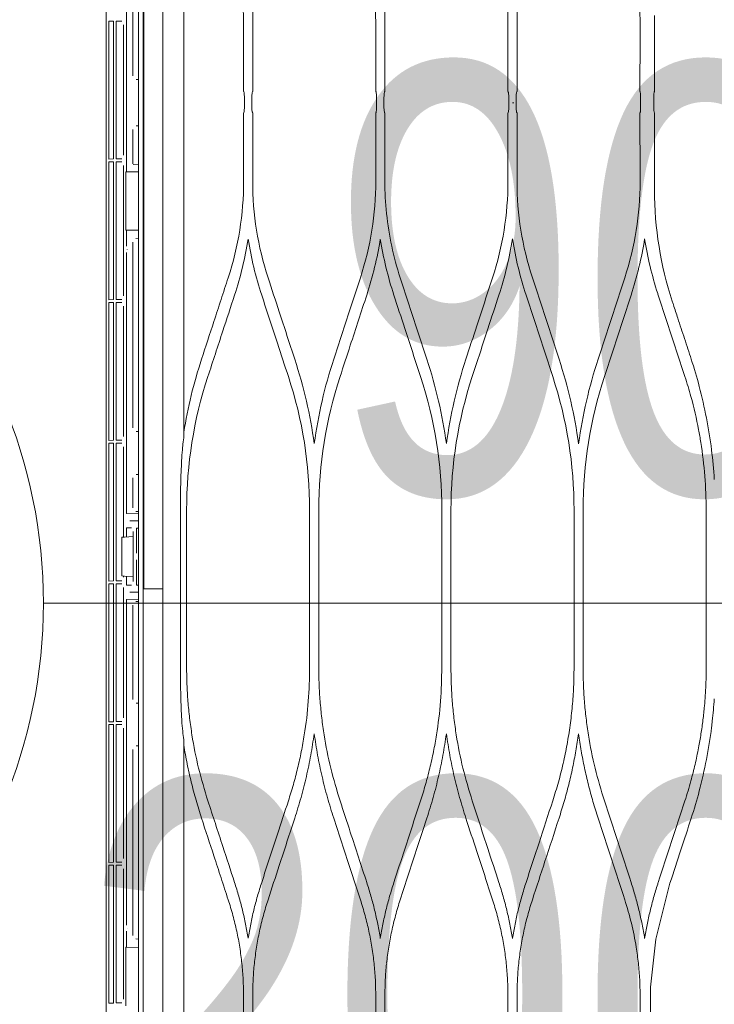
# Model space of a CAD drawing. Header units: inches. Extents: x 67014 to 70164, y -40762 to -35657.
# Tile 29 of 55: x 68696 to 68717, y -39890 to -39861. Entities that reach past the tile are written whole.
import ezdxf

# ---------------------------------------------------------------- set-up
doc = ezdxf.new("R2010")
doc.units = ezdxf.units.IN
doc.header["$MEASUREMENT"] = 0
for name, color, linetype, lineweight in [('p--drzwi', 251, 'Continuous', 0), ('p--klimatyzator', 30, 'Continuous', 15), ('p--opis drzwi', 252, 'Continuous', 0)]:
    doc.layers.add(name, color=color, linetype=linetype, lineweight=lineweight)
doc.styles.add('STYL-1', font='arial.ttf', dxfattribs={"width": 0.75})

# ---------------------------------------------------------------- blocks, each defined once
blk = doc.blocks.new('drzwi-90-100')
blk.add_arc((10.8, 3.225), 84.153, 359.52334, 90.47666)
blk = doc.blocks.new('A$C66B7A3C4')
at = {"layer": 'p--klimatyzator', "lineweight": 15}
for p, q in [((18.818, 84.4), (18.818, 43.5)), ((18.114, 82.346), (18.114, 43.5)), ((18.662, 43.5), (18.662, 82.346)), ((18.684, 82.346), (18.684, 4.654)), ((19.758, 81.016), (19.758, 47.653)), ((17.501, 57.787), (17.501, 67.396)), ((18.987, 62.26), (18.987, 58.425)), ((19.167, 55.637), (19.167, 62.427)), ((3.796, 60.187), (3.796, 57.973)), ((7.799, 59.933), (7.799, 57.973)), ((8.064, 57.973), (8.064, 59.933)), ((11.647, 59.933), (11.647, 57.973)), ((11.912, 57.973), (11.912, 59.933)), ((15.495, 59.933), (15.495, 57.973)), ((15.76, 57.973), (15.76, 59.933)), ((19.255, 56.118), (19.255, 59.912)), ((19.304, 60.017), (19.472, 60.02)), ((19.472, 60.02), (19.472, 56.01)), ((19.544, 60.021), (19.681, 60.023)), ((19.544, 56.009), (19.544, 60.021)), ((19.681, 59.919), (19.681, 60.023)), ((19.681, 59.919), (19.681, 56.111)), ((18.883, 58.321), (18.818, 58.321)), ((3.819, 57.765), (3.819, 57.557)), ((7.827, 57.557), (7.827, 57.765)), ((8.038, 57.765), (8.038, 57.557)), ((11.673, 57.557), (11.673, 57.765)), ((11.887, 57.765), (11.887, 57.557)), ((15.52, 57.557), (15.52, 57.765)), ((15.735, 57.765), (15.735, 57.557)), ((17.503, 57.557), (17.503, 57.765)), ((3.796, 57.35), (3.796, 55.102)), ((7.799, 57.349), (7.799, 55.357)), ((8.064, 55.357), (8.064, 57.349)), ((11.647, 57.349), (11.647, 55.357)), ((11.912, 55.357), (11.912, 57.349)), ((15.495, 57.349), (15.495, 55.357)), ((15.76, 55.357), (15.76, 57.349)), ((17.501, 47.894), (17.501, 57.536)), ((18.818, 56.969), (18.883, 56.969)), ((18.987, 56.865), (18.987, 55.867)), ((19.472, 56.01), (19.304, 56.013)), ((19.304, 55.922), (19.472, 55.925)), ((19.472, 55.925), (19.472, 51.915)), ((19.681, 56.007), (19.544, 56.009)), ((19.544, 55.926), (19.681, 55.929)), ((19.544, 51.914), (19.544, 55.926)), ((19.681, 56.007), (19.681, 56.111)), ((19.681, 55.825), (19.681, 55.929)), ((18.818, 55.838), (18.972, 55.852)), ((18.818, 55.631), (19.167, 55.637)), ((19.167, 55.637), (19.188, 55.638)), ((19.188, 55.638), (19.188, 53.933)), ((19.255, 52.023), (19.255, 55.817)), ((19.681, 55.825), (19.681, 52.016)), ((19.167, 53.934), (18.818, 53.94)), ((19.188, 53.933), (19.167, 53.934)), ((19.167, 53.471), (19.167, 53.934)), ((18.892, 53.695), (18.818, 53.701)), ((18.987, 53.591), (18.987, 48.18)), ((19.145, 53.377), (19.145, 53.384)), ((19.167, 45.686), (19.167, 53.29)), ((19.472, 51.915), (19.304, 51.918)), ((19.681, 51.912), (19.544, 51.914)), ((19.681, 51.912), (19.681, 52.016)), ((19.255, 47.929), (19.255, 51.723)), ((19.304, 51.827), (19.472, 51.83)), ((19.472, 51.83), (19.472, 47.821)), ((19.544, 51.832), (19.681, 51.834)), ((19.544, 47.82), (19.544, 51.832)), ((19.681, 51.73), (19.681, 51.834)), ((19.681, 51.73), (19.681, 47.921)), ((2.728, 50.18), (2.727, 50.181)), ((18.883, 48.076), (18.818, 48.076)), ((19.681, 47.817), (19.681, 47.921)), ((19.255, 45.003), (19.255, 47.628)), ((19.472, 47.821), (19.304, 47.824)), ((19.304, 47.733), (19.472, 47.736)), ((19.472, 47.736), (19.472, 43.726)), ((19.681, 47.817), (19.544, 47.82)), ((19.544, 47.737), (19.681, 47.739)), ((19.544, 43.725), (19.544, 47.737)), ((19.681, 47.635), (19.681, 47.739)), ((19.681, 47.635), (19.681, 43.827)), ((19.758, 39.351), (19.758, 47.653)), ((18.818, 46.828), (18.883, 46.828)), ((18.987, 46.724), (18.987, 45.853)), ((2.292, 41.316), (2.292, 45.684)), ((5.876, 45.788), (5.876, 41.212)), ((6.139, 41.212), (6.139, 45.788)), ((9.723, 45.788), (9.723, 41.212)), ((9.988, 41.212), (9.988, 45.788)), ((13.571, 45.788), (13.571, 41.212)), ((13.836, 41.212), (13.836, 45.788)), ((17.419, 45.788), (17.419, 41.212)), ((17.599, 45.788), (17.599, 41.212)), ((18.818, 45.743), (18.892, 45.749)), ((18.818, 45.68), (19.167, 45.686)), ((18.818, 45.473), (18.974, 45.476)), ((18.974, 45.476), (19.07, 45.476)), ((18.877, 45.266), (18.818, 45.265)), ((18.877, 44.535), (18.877, 45.266)), ((18.974, 43.707), (18.974, 45.165)), ((18.974, 45.018), (19.228, 45.005)), ((19.022, 45.268), (19.167, 45.268)), ((19.167, 45.008), (19.167, 45.268)), ((19.228, 45.005), (19.302, 45.001)), ((19.302, 45.001), (19.302, 43.871)), ((18.877, 43.606), (18.877, 44.337)), ((19.228, 43.867), (18.974, 43.854)), ((19.167, 43.604), (19.167, 43.864)), ((19.302, 43.871), (19.228, 43.867)), ((19.255, 43.834), (19.255, 43.869)), ((18.818, 43.607), (18.877, 43.606)), ((19.167, 43.604), (19.022, 43.604)), ((19.472, 43.726), (19.304, 43.729)), ((19.304, 43.638), (19.472, 43.641)), ((19.472, 43.641), (19.472, 39.631)), ((19.681, 43.723), (19.544, 43.725)), ((19.544, 43.642), (19.681, 43.645)), ((19.544, 39.63), (19.544, 43.642)), ((19.681, 43.723), (19.681, 43.827)), ((19.681, 43.541), (19.681, 43.645)), ((18.114, 43.5), (18.114, 4.654)), ((18.818, 43.5), (18.818, 2.6)), ((18.974, 43.396), (18.818, 43.399)), ((19.07, 43.396), (18.974, 43.396)), ((19.255, 39.739), (19.255, 43.533)), ((19.681, 43.541), (19.681, 39.732)), ((19.167, 43.186), (18.818, 43.192)), ((18.818, 43.13), (18.892, 43.123)), ((18.987, 43.019), (18.987, 40.276)), ((19.167, 33.71), (19.167, 43.186)), ((18.883, 40.172), (18.818, 40.172)), ((19.472, 39.631), (19.304, 39.634)), ((19.681, 39.628), (19.544, 39.63)), ((19.544, 39.548), (19.681, 39.55)), ((19.681, 39.628), (19.681, 39.732)), ((19.681, 39.446), (19.681, 39.55)), ((19.255, 35.645), (19.255, 39.439)), ((19.304, 39.543), (19.472, 39.546)), ((19.472, 39.546), (19.472, 35.537)), ((19.544, 35.536), (19.544, 39.548)), ((19.681, 39.446), (19.681, 35.637)), ((19.758, 18.191), (19.758, 39.351)), ((17.501, 29.464), (17.501, 39.106)), ((18.818, 38.924), (18.883, 38.924)), ((18.987, 38.82), (18.987, 33.409)), ((2.728, 36.82), (2.727, 36.819)), ((19.472, 35.537), (19.304, 35.54)), ((19.681, 35.533), (19.681, 35.637)), ((19.255, 31.55), (19.255, 35.344)), ((19.304, 35.449), (19.472, 35.452)), ((19.472, 35.452), (19.472, 31.442)), ((19.681, 35.533), (19.544, 35.536)), ((19.544, 35.453), (19.681, 35.455)), ((19.544, 31.441), (19.544, 35.453)), ((19.681, 35.351), (19.681, 35.455)), ((19.681, 35.351), (19.681, 31.543)), ((3.346, 34.932), (3.756, 33.301)), ((19.145, 33.616), (19.145, 33.623)), ((3.756, 33.301), (3.915, 31.898)), ((18.818, 33.298), (18.892, 33.305)), ((19.167, 33.066), (19.167, 33.529)), ((18.818, 33.06), (19.167, 33.066)), ((19.167, 33.066), (19.188, 33.067)), ((19.188, 33.067), (19.188, 31.362)), ((4.215, 31.65), (4.215, 31.644)), ((7.799, 29.651), (7.799, 31.643)), ((8.064, 31.643), (8.064, 29.651)), ((11.647, 29.651), (11.647, 31.643)), ((11.912, 31.643), (11.912, 29.651)), ((15.495, 29.651), (15.495, 31.643)), ((15.76, 31.643), (15.76, 29.651)), ((19.681, 31.439), (19.681, 31.543)), ((19.472, 31.442), (19.304, 31.445)), ((19.681, 31.438), (19.544, 31.441))]:
    blk.add_line(p, q, dxfattribs=at)
for points, knots in [([(4.662, 62.737), (4.594, 62.511), (4.526, 62.285), (4.469, 62.056), (4.412, 61.826), (4.366, 61.593), (4.329, 61.358), (4.304, 61.202), (4.283, 61.045), (4.266, 60.887), (4.249, 60.73), (4.236, 60.572), (4.228, 60.414), (4.22, 60.256), (4.218, 60.098), (4.215, 59.94)], [0, 0, 0, 0, 1, 1, 1, 2, 2, 2, 3, 3, 3, 4, 4, 4, 5, 5, 5, 5]), ([(7.799, 59.933), (7.797, 60.092), (7.794, 60.252), (7.787, 60.411), (7.779, 60.569), (7.766, 60.727), (7.749, 60.885), (7.733, 61.042), (7.712, 61.199), (7.687, 61.355), (7.662, 61.51), (7.633, 61.665), (7.6, 61.82), (7.567, 61.974), (7.53, 62.128), (7.489, 62.28), (7.446, 62.433), (7.399, 62.585), (7.352, 62.736)], [0, 0, 0, 0, 1, 1, 1, 2, 2, 2, 3, 3, 3, 4, 4, 4, 5, 5, 5, 6, 6, 6, 6]), ([(8.511, 62.736), (8.463, 62.584), (8.416, 62.432), (8.374, 62.278), (8.332, 62.125), (8.295, 61.971), (8.262, 61.816), (8.229, 61.661), (8.2, 61.506), (8.175, 61.35), (8.15, 61.195), (8.13, 61.038), (8.113, 60.881), (8.097, 60.724), (8.084, 60.567), (8.076, 60.409), (8.068, 60.25), (8.066, 60.091), (8.064, 59.933)], [0, 0, 0, 0, 1, 1, 1, 2, 2, 2, 3, 3, 3, 4, 4, 4, 5, 5, 5, 6, 6, 6, 6]), ([(12.359, 62.736), (12.312, 62.584), (12.265, 62.432), (12.222, 62.279), (12.181, 62.126), (12.144, 61.972), (12.111, 61.817), (12.078, 61.663), (12.049, 61.508), (12.024, 61.352), (11.999, 61.196), (11.978, 61.04), (11.962, 60.883), (11.945, 60.725), (11.932, 60.568), (11.924, 60.41), (11.917, 60.251), (11.914, 60.092), (11.912, 59.933)], [0, 0, 0, 0, 1, 1, 1, 2, 2, 2, 3, 3, 3, 4, 4, 4, 5, 5, 5, 6, 6, 6, 6]), ([(15.495, 59.933), (15.492, 60.092), (15.49, 60.251), (15.482, 60.41), (15.474, 60.568), (15.462, 60.726), (15.445, 60.883), (15.428, 61.04), (15.408, 61.197), (15.383, 61.352), (15.358, 61.508), (15.329, 61.663), (15.296, 61.818), (15.263, 61.973), (15.226, 62.126), (15.184, 62.279), (15.142, 62.432), (15.095, 62.584), (15.047, 62.736)], [0, 0, 0, 0, 1, 1, 1, 2, 2, 2, 3, 3, 3, 4, 4, 4, 5, 5, 5, 6, 6, 6, 6]), ([(16.207, 62.736), (16.16, 62.584), (16.113, 62.432), (16.071, 62.279), (16.029, 62.126), (15.992, 61.972), (15.959, 61.817), (15.926, 61.663), (15.897, 61.507), (15.872, 61.352), (15.847, 61.196), (15.826, 61.039), (15.81, 60.882), (15.793, 60.725), (15.78, 60.567), (15.773, 60.409), (15.765, 60.251), (15.763, 60.092), (15.76, 59.933)], [0, 0, 0, 0, 1, 1, 1, 2, 2, 2, 3, 3, 3, 4, 4, 4, 5, 5, 5, 6, 6, 6, 6]), ([(3.819, 57.765), (3.819, 57.787), (3.819, 57.809), (3.818, 57.829), (3.817, 57.849), (3.816, 57.868), (3.815, 57.885), (3.813, 57.903), (3.812, 57.918), (3.81, 57.931), (3.807, 57.945), (3.805, 57.955), (3.803, 57.962), (3.8, 57.969), (3.798, 57.972), (3.796, 57.973)], [0, 0, 0, 0, 1, 1, 1, 2, 2, 2, 3, 3, 3, 4, 4, 4, 5, 5, 5, 5]), ([(4.222, 57.973), (4.219, 57.973), (4.216, 57.969), (4.214, 57.961), (4.212, 57.953), (4.209, 57.94), (4.207, 57.924), (4.205, 57.909), (4.204, 57.89), (4.202, 57.869), (4.201, 57.849), (4.2, 57.826), (4.2, 57.803), (4.2, 57.79), (4.2, 57.778), (4.2, 57.765)], [0, 0, 0, 0, 1, 1, 1, 2, 2, 2, 3, 3, 3, 4, 4, 4, 5, 5, 5, 5]), ([(7.799, 57.973), (7.803, 57.973), (7.806, 57.969), (7.809, 57.96), (7.812, 57.951), (7.815, 57.937), (7.818, 57.919), (7.82, 57.903), (7.823, 57.882), (7.824, 57.859), (7.825, 57.839), (7.826, 57.815), (7.827, 57.792), (7.827, 57.783), (7.827, 57.774), (7.827, 57.765)], [0, 0, 0, 0, 1, 1, 1, 2, 2, 2, 3, 3, 3, 4, 4, 4, 5, 5, 5, 5]), ([(8.038, 57.765), (8.038, 57.788), (8.038, 57.812), (8.039, 57.834), (8.04, 57.855), (8.042, 57.876), (8.043, 57.894), (8.045, 57.912), (8.047, 57.928), (8.05, 57.94), (8.052, 57.953), (8.055, 57.962), (8.058, 57.968), (8.06, 57.972), (8.062, 57.973), (8.064, 57.973)], [0, 0, 0, 0, 1, 1, 1, 2, 2, 2, 3, 3, 3, 4, 4, 4, 5, 5, 5, 5]), ([(11.647, 57.973), (11.65, 57.973), (11.653, 57.969), (11.656, 57.961), (11.659, 57.953), (11.661, 57.94), (11.664, 57.924), (11.666, 57.909), (11.668, 57.89), (11.67, 57.869), (11.671, 57.848), (11.672, 57.826), (11.673, 57.803), (11.673, 57.79), (11.673, 57.778), (11.673, 57.765)], [0, 0, 0, 0, 1, 1, 1, 2, 2, 2, 3, 3, 3, 4, 4, 4, 5, 5, 5, 5]), ([(11.887, 57.765), (11.887, 57.789), (11.887, 57.812), (11.888, 57.834), (11.889, 57.856), (11.89, 57.877), (11.892, 57.895), (11.894, 57.913), (11.896, 57.929), (11.899, 57.942), (11.901, 57.954), (11.904, 57.963), (11.906, 57.968), (11.908, 57.972), (11.91, 57.973), (11.912, 57.973)], [0, 0, 0, 0, 1, 1, 1, 2, 2, 2, 3, 3, 3, 4, 4, 4, 5, 5, 5, 5]), ([(15.495, 57.973), (15.497, 57.973), (15.5, 57.969), (15.503, 57.961), (15.506, 57.953), (15.509, 57.941), (15.511, 57.926), (15.513, 57.912), (15.515, 57.893), (15.517, 57.873), (15.518, 57.853), (15.519, 57.831), (15.52, 57.808), (15.52, 57.794), (15.52, 57.78), (15.52, 57.765)], [0, 0, 0, 0, 1, 1, 1, 2, 2, 2, 3, 3, 3, 4, 4, 4, 5, 5, 5, 5]), ([(15.735, 57.765), (15.735, 57.789), (15.735, 57.812), (15.736, 57.834), (15.737, 57.856), (15.739, 57.877), (15.74, 57.895), (15.742, 57.913), (15.744, 57.929), (15.747, 57.942), (15.749, 57.954), (15.752, 57.963), (15.755, 57.968), (15.756, 57.972), (15.758, 57.973), (15.76, 57.973)], [0, 0, 0, 0, 1, 1, 1, 2, 2, 2, 3, 3, 3, 4, 4, 4, 5, 5, 5, 5]), ([(3.796, 57.35), (3.799, 57.351), (3.802, 57.357), (3.805, 57.367), (3.807, 57.377), (3.81, 57.392), (3.812, 57.412), (3.814, 57.429), (3.816, 57.451), (3.817, 57.475), (3.818, 57.496), (3.819, 57.519), (3.819, 57.543), (3.819, 57.548), (3.819, 57.552), (3.819, 57.557)], [0, 0, 0, 0, 1, 1, 1, 2, 2, 2, 3, 3, 3, 4, 4, 4, 5, 5, 5, 5]), ([(4.2, 57.557), (4.2, 57.535), (4.2, 57.512), (4.201, 57.49), (4.202, 57.469), (4.203, 57.449), (4.204, 57.431), (4.206, 57.413), (4.207, 57.397), (4.209, 57.385), (4.211, 57.372), (4.214, 57.362), (4.216, 57.356), (4.218, 57.352), (4.22, 57.349), (4.222, 57.349)], [0, 0, 0, 0, 1, 1, 1, 2, 2, 2, 3, 3, 3, 4, 4, 4, 5, 5, 5, 5]), ([(7.827, 57.557), (7.827, 57.536), (7.827, 57.514), (7.826, 57.493), (7.825, 57.473), (7.823, 57.453), (7.822, 57.436), (7.82, 57.418), (7.818, 57.403), (7.816, 57.39), (7.813, 57.376), (7.811, 57.366), (7.808, 57.359), (7.805, 57.353), (7.802, 57.349), (7.799, 57.349)], [0, 0, 0, 0, 1, 1, 1, 2, 2, 2, 3, 3, 3, 4, 4, 4, 5, 5, 5, 5]), ([(8.064, 57.349), (8.061, 57.349), (8.058, 57.354), (8.055, 57.361), (8.052, 57.369), (8.05, 57.381), (8.047, 57.396), (8.045, 57.411), (8.043, 57.429), (8.042, 57.45), (8.04, 57.469), (8.039, 57.492), (8.039, 57.515), (8.038, 57.529), (8.038, 57.543), (8.038, 57.557)], [0, 0, 0, 0, 1, 1, 1, 2, 2, 2, 3, 3, 3, 4, 4, 4, 5, 5, 5, 5]), ([(11.673, 57.557), (11.673, 57.535), (11.673, 57.512), (11.672, 57.491), (11.671, 57.469), (11.669, 57.449), (11.668, 57.431), (11.666, 57.413), (11.664, 57.398), (11.662, 57.385), (11.659, 57.372), (11.656, 57.362), (11.654, 57.356), (11.651, 57.352), (11.649, 57.349), (11.647, 57.349)], [0, 0, 0, 0, 1, 1, 1, 2, 2, 2, 3, 3, 3, 4, 4, 4, 5, 5, 5, 5]), ([(11.912, 57.349), (11.909, 57.349), (11.906, 57.353), (11.904, 57.361), (11.901, 57.369), (11.898, 57.38), (11.896, 57.395), (11.894, 57.41), (11.892, 57.427), (11.891, 57.447), (11.889, 57.467), (11.888, 57.489), (11.887, 57.512), (11.887, 57.527), (11.887, 57.542), (11.887, 57.557)], [0, 0, 0, 0, 1, 1, 1, 2, 2, 2, 3, 3, 3, 4, 4, 4, 5, 5, 5, 5]), ([(15.52, 57.557), (15.52, 57.534), (15.52, 57.511), (15.519, 57.489), (15.518, 57.468), (15.516, 57.447), (15.515, 57.429), (15.513, 57.411), (15.511, 57.395), (15.508, 57.383), (15.506, 57.37), (15.503, 57.361), (15.501, 57.355), (15.499, 57.351), (15.497, 57.349), (15.495, 57.349)], [0, 0, 0, 0, 1, 1, 1, 2, 2, 2, 3, 3, 3, 4, 4, 4, 5, 5, 5, 5]), ([(15.76, 57.349), (15.757, 57.349), (15.754, 57.354), (15.752, 57.361), (15.749, 57.369), (15.746, 57.381), (15.744, 57.395), (15.742, 57.41), (15.74, 57.428), (15.739, 57.448), (15.737, 57.468), (15.736, 57.49), (15.735, 57.513), (15.735, 57.527), (15.735, 57.542), (15.735, 57.557)], [0, 0, 0, 0, 1, 1, 1, 2, 2, 2, 3, 3, 3, 4, 4, 4, 5, 5, 5, 5]), ([(9.287, 50.181), (9.182, 50.503), (9.077, 50.825), (8.971, 51.147), (8.894, 51.381), (8.818, 51.615), (8.741, 51.85), (8.664, 52.084), (8.588, 52.319), (8.511, 52.553)], [0, 0, 0, 0, 1, 1, 1, 2, 2, 2, 3, 3, 3, 3]), ([(11.2, 52.553), (11.122, 52.315), (11.044, 52.076), (10.966, 51.838), (10.888, 51.6), (10.81, 51.362), (10.732, 51.124), (10.629, 50.809), (10.526, 50.495), (10.423, 50.181)], [0, 0, 0, 0, 1, 1, 1, 2, 2, 2, 3, 3, 3, 3]), ([(13.136, 50.181), (13.057, 50.42), (12.979, 50.66), (12.9, 50.9), (12.822, 51.139), (12.743, 51.379), (12.665, 51.618), (12.563, 51.93), (12.461, 52.241), (12.359, 52.553)], [0, 0, 0, 0, 1, 1, 1, 2, 2, 2, 3, 3, 3, 3]), ([(15.047, 52.553), (14.939, 52.221), (14.83, 51.89), (14.722, 51.558), (14.647, 51.329), (14.572, 51.099), (14.496, 50.869), (14.421, 50.64), (14.346, 50.41), (14.271, 50.181)], [0, 0, 0, 0, 1, 1, 1, 2, 2, 2, 3, 3, 3, 3]), ([(16.984, 50.181), (16.864, 50.547), (16.744, 50.913), (16.624, 51.279), (16.555, 51.491), (16.485, 51.704), (16.416, 51.916), (16.346, 52.128), (16.277, 52.341), (16.207, 52.553)], [0, 0, 0, 0, 1, 1, 1, 2, 2, 2, 3, 3, 3, 3]), ([(8.327, 52.047), (8.434, 51.72), (8.541, 51.393), (8.648, 51.065), (8.724, 50.834), (8.8, 50.602), (8.876, 50.37), (8.951, 50.138), (9.027, 49.906), (9.103, 49.674)], [0, 0, 0, 0, 1, 1, 1, 2, 2, 2, 3, 3, 3, 3]), ([(10.608, 49.674), (10.684, 49.908), (10.761, 50.142), (10.837, 50.376), (10.914, 50.609), (10.99, 50.843), (11.067, 51.077), (11.173, 51.4), (11.278, 51.723), (11.384, 52.047)], [0, 0, 0, 0, 1, 1, 1, 2, 2, 2, 3, 3, 3, 3]), ([(12.175, 52.047), (12.254, 51.803), (12.334, 51.56), (12.414, 51.316), (12.493, 51.072), (12.573, 50.829), (12.653, 50.585), (12.752, 50.282), (12.851, 49.978), (12.951, 49.674)], [0, 0, 0, 0, 1, 1, 1, 2, 2, 2, 3, 3, 3, 3]), ([(14.456, 49.674), (14.562, 49.998), (14.668, 50.322), (14.774, 50.646), (14.85, 50.88), (14.927, 51.113), (15.003, 51.346), (15.08, 51.58), (15.156, 51.813), (15.232, 52.046)], [0, 0, 0, 0, 1, 1, 1, 2, 2, 2, 3, 3, 3, 3]), ([(16.022, 52.046), (16.136, 51.698), (16.25, 51.35), (16.364, 51.002), (16.437, 50.781), (16.509, 50.56), (16.581, 50.338), (16.654, 50.117), (16.726, 49.896), (16.799, 49.674)], [0, 0, 0, 0, 1, 1, 1, 2, 2, 2, 3, 3, 3, 3]), ([(3.28, 51.867), (3.269, 51.834), (3.258, 51.801), (3.248, 51.768), (3.205, 51.637), (3.162, 51.506), (3.119, 51.375), (3.054, 51.176), (2.988, 50.977), (2.923, 50.778), (2.858, 50.579), (2.793, 50.38), (2.728, 50.181)], [0, 0, 0, 0, 1, 1, 1, 2, 2, 2, 3, 3, 3, 4, 4, 4, 4]), ([(2.292, 45.684), (2.292, 45.719), (2.292, 45.753), (2.292, 45.788), (2.292, 46.448), (2.344, 47.107), (2.448, 47.759), (2.468, 47.883), (2.489, 48.006), (2.513, 48.128)], [0, 0, 0, 0, 1, 1, 1, 2, 2, 2, 3, 3, 3, 3]), ([(17.532, 47.65), (17.536, 47.616), (17.54, 47.582), (17.543, 47.547), (17.553, 47.44), (17.56, 47.332), (17.565, 47.224)], [0, 0, 0, 0, 1, 1, 1, 2, 2, 2, 2]), ([(17.565, 47.224), (17.568, 47.171), (17.57, 47.118), (17.572, 47.065), (17.577, 46.948), (17.582, 46.83), (17.585, 46.713), (17.589, 46.599), (17.592, 46.485), (17.594, 46.37)], [0, 0, 0, 0, 1, 1, 1, 2, 2, 2, 3, 3, 3, 3]), ([(17.594, 46.37), (17.594, 46.346), (17.595, 46.321), (17.595, 46.297), (17.597, 46.199), (17.598, 46.101), (17.598, 46.003), (17.599, 45.931), (17.599, 45.86), (17.599, 45.788)], [0, 0, 0, 0, 1, 1, 1, 2, 2, 2, 3, 3, 3, 3]), ([(2.292, 41.316), (2.292, 41.213), (2.292, 41.111), (2.293, 41.008), (2.295, 40.905), (2.298, 40.803), (2.302, 40.701), (2.311, 40.496), (2.324, 40.292), (2.342, 40.088), (2.355, 39.952), (2.369, 39.816), (2.386, 39.68), (2.402, 39.544), (2.421, 39.409), (2.443, 39.274), (2.464, 39.14), (2.488, 39.006), (2.513, 38.872)], [0, 0, 0, 0, 1, 1, 1, 2, 2, 2, 3, 3, 3, 4, 4, 4, 5, 5, 5, 6, 6, 6, 6]), ([(5.256, 37.325), (5.351, 37.64), (5.446, 37.954), (5.525, 38.274), (5.604, 38.592), (5.667, 38.915), (5.719, 39.241), (5.745, 39.404), (5.768, 39.568), (5.787, 39.732), (5.807, 39.896), (5.823, 40.06), (5.836, 40.224), (5.85, 40.388), (5.86, 40.553), (5.866, 40.718), (5.872, 40.882), (5.874, 41.047), (5.876, 41.212)], [0, 0, 0, 0, 1, 1, 1, 2, 2, 2, 3, 3, 3, 4, 4, 4, 5, 5, 5, 6, 6, 6, 6]), ([(6.139, 41.212), (6.142, 41.023), (6.144, 40.834), (6.152, 40.646), (6.16, 40.458), (6.173, 40.27), (6.19, 40.083), (6.207, 39.896), (6.228, 39.71), (6.253, 39.524), (6.278, 39.338), (6.308, 39.153), (6.342, 38.969), (6.375, 38.784), (6.413, 38.6), (6.455, 38.417), (6.497, 38.234), (6.543, 38.051), (6.595, 37.87), (6.646, 37.687), (6.703, 37.506), (6.759, 37.326)], [0, 0, 0, 0, 1, 1, 1, 2, 2, 2, 3, 3, 3, 4, 4, 4, 5, 5, 5, 6, 6, 6, 7, 7, 7, 7]), ([(9.103, 37.326), (9.198, 37.64), (9.293, 37.954), (9.372, 38.273), (9.452, 38.593), (9.515, 38.917), (9.567, 39.243), (9.592, 39.406), (9.615, 39.569), (9.635, 39.733), (9.654, 39.896), (9.671, 40.06), (9.684, 40.225), (9.697, 40.389), (9.707, 40.553), (9.713, 40.718), (9.719, 40.882), (9.721, 41.047), (9.723, 41.212)], [0, 0, 0, 0, 1, 1, 1, 2, 2, 2, 3, 3, 3, 4, 4, 4, 5, 5, 5, 6, 6, 6, 6]), ([(9.988, 41.212), (9.995, 40.883), (10.003, 40.554), (10.027, 40.226), (10.051, 39.897), (10.092, 39.569), (10.144, 39.244), (10.17, 39.081), (10.199, 38.919), (10.231, 38.758), (10.264, 38.596), (10.299, 38.436), (10.338, 38.276), (10.376, 38.116), (10.418, 37.957), (10.463, 37.799), (10.509, 37.64), (10.558, 37.483), (10.608, 37.326)], [0, 0, 0, 0, 1, 1, 1, 2, 2, 2, 3, 3, 3, 4, 4, 4, 5, 5, 5, 6, 6, 6, 6]), ([(12.951, 37.326), (13.046, 37.641), (13.141, 37.956), (13.22, 38.275), (13.3, 38.595), (13.363, 38.919), (13.415, 39.244), (13.44, 39.407), (13.463, 39.571), (13.483, 39.734), (13.502, 39.898), (13.518, 40.062), (13.532, 40.226), (13.545, 40.39), (13.555, 40.554), (13.561, 40.718), (13.567, 40.883), (13.569, 41.047), (13.571, 41.212)], [0, 0, 0, 0, 1, 1, 1, 2, 2, 2, 3, 3, 3, 4, 4, 4, 5, 5, 5, 6, 6, 6, 6]), ([(13.836, 41.212), (13.844, 40.883), (13.851, 40.554), (13.875, 40.226), (13.899, 39.898), (13.94, 39.571), (13.992, 39.246), (14.018, 39.083), (14.047, 38.92), (14.08, 38.758), (14.112, 38.597), (14.147, 38.436), (14.186, 38.276), (14.225, 38.116), (14.266, 37.957), (14.311, 37.798), (14.357, 37.64), (14.406, 37.483), (14.456, 37.326)], [0, 0, 0, 0, 1, 1, 1, 2, 2, 2, 3, 3, 3, 4, 4, 4, 5, 5, 5, 6, 6, 6, 6]), ([(16.799, 37.326), (16.894, 37.641), (16.989, 37.955), (17.068, 38.274), (17.147, 38.594), (17.211, 38.918), (17.262, 39.243), (17.288, 39.406), (17.311, 39.569), (17.331, 39.733), (17.35, 39.897), (17.366, 40.061), (17.379, 40.225), (17.393, 40.389), (17.403, 40.553), (17.409, 40.718), (17.415, 40.882), (17.417, 41.047), (17.419, 41.212)], [0, 0, 0, 0, 1, 1, 1, 2, 2, 2, 3, 3, 3, 4, 4, 4, 5, 5, 5, 6, 6, 6, 6]), ([(17.599, 41.212), (17.599, 41.187), (17.599, 41.163), (17.599, 41.138), (17.599, 41.04), (17.598, 40.942), (17.597, 40.844), (17.596, 40.772), (17.595, 40.701), (17.594, 40.63)], [0, 0, 0, 0, 1, 1, 1, 2, 2, 2, 3, 3, 3, 3]), ([(17.594, 40.63), (17.593, 40.577), (17.592, 40.525), (17.59, 40.473), (17.587, 40.355), (17.584, 40.238), (17.58, 40.121), (17.575, 40.006), (17.571, 39.891), (17.565, 39.776)], [0, 0, 0, 0, 1, 1, 1, 2, 2, 2, 3, 3, 3, 3]), ([(2.136, 39.458), (2.128, 39.522), (2.121, 39.585), (2.114, 39.649), (2.09, 39.863), (2.071, 40.079), (2.057, 40.295)], [0, 0, 0, 0, 1, 1, 1, 2, 2, 2, 2]), ([(17.565, 39.776), (17.563, 39.741), (17.562, 39.707), (17.559, 39.672), (17.553, 39.564), (17.545, 39.456), (17.532, 39.35)], [0, 0, 0, 0, 1, 1, 1, 2, 2, 2, 2]), ([(6.007, 39.279), (5.983, 39.113), (5.958, 38.947), (5.93, 38.782), (5.901, 38.616), (5.869, 38.451), (5.834, 38.287), (5.799, 38.122), (5.761, 37.958), (5.72, 37.795), (5.679, 37.631), (5.636, 37.468), (5.589, 37.306), (5.541, 37.143), (5.49, 36.981), (5.439, 36.82)], [0, 0, 0, 0, 1, 1, 1, 2, 2, 2, 3, 3, 3, 4, 4, 4, 5, 5, 5, 5]), ([(6.576, 36.82), (6.525, 36.981), (6.474, 37.143), (6.426, 37.306), (6.379, 37.469), (6.335, 37.632), (6.294, 37.796), (6.254, 37.959), (6.216, 38.123), (6.181, 38.288), (6.146, 38.452), (6.114, 38.617), (6.085, 38.782), (6.057, 38.947), (6.032, 39.113), (6.007, 39.279)], [0, 0, 0, 0, 1, 1, 1, 2, 2, 2, 3, 3, 3, 4, 4, 4, 5, 5, 5, 5]), ([(9.855, 39.275), (9.824, 39.067), (9.792, 38.859), (9.755, 38.652), (9.718, 38.446), (9.674, 38.24), (9.627, 38.036), (9.579, 37.831), (9.528, 37.627), (9.471, 37.425), (9.413, 37.222), (9.35, 37.021), (9.287, 36.819)], [0, 0, 0, 0, 1, 1, 1, 2, 2, 2, 3, 3, 3, 4, 4, 4, 4]), ([(10.423, 36.819), (10.36, 37.021), (10.297, 37.224), (10.239, 37.427), (10.182, 37.63), (10.131, 37.834), (10.083, 38.039), (10.036, 38.244), (9.993, 38.449), (9.955, 38.655), (9.918, 38.861), (9.887, 39.068), (9.855, 39.275)], [0, 0, 0, 0, 1, 1, 1, 2, 2, 2, 3, 3, 3, 4, 4, 4, 4]), ([(13.703, 39.273), (13.672, 39.066), (13.641, 38.858), (13.603, 38.652), (13.566, 38.446), (13.522, 38.241), (13.475, 38.037), (13.428, 37.832), (13.376, 37.628), (13.319, 37.426), (13.262, 37.222), (13.199, 37.021), (13.136, 36.819)], [0, 0, 0, 0, 1, 1, 1, 2, 2, 2, 3, 3, 3, 4, 4, 4, 4]), ([(14.271, 36.819), (14.208, 37.021), (14.145, 37.222), (14.087, 37.426), (14.03, 37.628), (13.979, 37.832), (13.931, 38.037), (13.884, 38.241), (13.841, 38.446), (13.803, 38.652), (13.766, 38.858), (13.735, 39.066), (13.703, 39.273)], [0, 0, 0, 0, 1, 1, 1, 2, 2, 2, 3, 3, 3, 4, 4, 4, 4]), ([(2.513, 38.872), (2.545, 38.709), (2.578, 38.546), (2.616, 38.385), (2.653, 38.224), (2.695, 38.065), (2.737, 37.906)], [0, 0, 0, 0, 1, 1, 1, 2, 2, 2, 2]), ([(17.501, 38.942), (17.47, 38.763), (17.439, 38.584), (17.403, 38.405), (17.368, 38.227), (17.327, 38.049), (17.284, 37.873), (17.241, 37.695), (17.195, 37.519), (17.144, 37.344), (17.094, 37.168), (17.039, 36.994), (16.984, 36.819)], [0, 0, 0, 0, 1, 1, 1, 2, 2, 2, 3, 3, 3, 4, 4, 4, 4]), ([(2.737, 37.906), (2.764, 37.808), (2.792, 37.711), (2.821, 37.614), (2.85, 37.518), (2.881, 37.422), (2.911, 37.326)], [0, 0, 0, 0, 1, 1, 1, 2, 2, 2, 2]), ([(2.911, 37.326), (3.041, 36.93), (3.17, 36.534), (3.3, 36.139), (3.429, 35.743), (3.558, 35.348), (3.688, 34.953)], [0, 0, 0, 0, 1, 1, 1, 2, 2, 2, 2]), ([(6.759, 37.326), (6.892, 36.919), (7.025, 36.512), (7.158, 36.106), (7.284, 35.722), (7.41, 35.338), (7.536, 34.953)], [0, 0, 0, 0, 1, 1, 1, 2, 2, 2, 2]), ([(8.327, 34.953), (8.434, 35.28), (8.541, 35.607), (8.648, 35.935), (8.724, 36.166), (8.8, 36.398), (8.876, 36.63), (8.951, 36.862), (9.027, 37.094), (9.103, 37.326)], [0, 0, 0, 0, 1, 1, 1, 2, 2, 2, 3, 3, 3, 3]), ([(10.608, 37.326), (10.684, 37.092), (10.761, 36.858), (10.837, 36.624), (10.914, 36.391), (10.99, 36.157), (11.067, 35.923), (11.173, 35.6), (11.278, 35.277), (11.384, 34.953)], [0, 0, 0, 0, 1, 1, 1, 2, 2, 2, 3, 3, 3, 3]), ([(12.175, 34.953), (12.254, 35.197), (12.334, 35.44), (12.414, 35.684), (12.493, 35.927), (12.573, 36.171), (12.653, 36.415), (12.752, 36.718), (12.851, 37.022), (12.951, 37.326)], [0, 0, 0, 0, 1, 1, 1, 2, 2, 2, 3, 3, 3, 3]), ([(14.456, 37.326), (14.562, 37.002), (14.668, 36.678), (14.774, 36.354), (14.85, 36.12), (14.927, 35.887), (15.003, 35.654), (15.08, 35.42), (15.156, 35.187), (15.232, 34.953)], [0, 0, 0, 0, 1, 1, 1, 2, 2, 2, 3, 3, 3, 3]), ([(16.022, 34.953), (16.136, 35.302), (16.25, 35.65), (16.364, 35.998), (16.437, 36.219), (16.509, 36.44), (16.581, 36.662), (16.654, 36.883), (16.726, 37.104), (16.799, 37.326)], [0, 0, 0, 0, 1, 1, 1, 2, 2, 2, 3, 3, 3, 3]), ([(3.346, 34.932), (3.24, 35.254), (3.134, 35.577), (3.028, 35.9), (2.928, 36.207), (2.828, 36.513), (2.727, 36.819)], [0, 0, 0, 0, 1, 1, 1, 2, 2, 2, 2]), ([(7.352, 34.447), (7.23, 34.821), (7.107, 35.195), (6.985, 35.569), (6.849, 35.986), (6.712, 36.403), (6.576, 36.82)], [0, 0, 0, 0, 1, 1, 1, 2, 2, 2, 2]), ([(9.287, 36.819), (9.182, 36.497), (9.077, 36.175), (8.971, 35.853), (8.894, 35.619), (8.818, 35.385), (8.741, 35.15), (8.664, 34.916), (8.588, 34.681), (8.511, 34.447)], [0, 0, 0, 0, 1, 1, 1, 2, 2, 2, 3, 3, 3, 3]), ([(11.2, 34.447), (11.122, 34.685), (11.044, 34.923), (10.966, 35.162), (10.888, 35.4), (10.81, 35.638), (10.732, 35.876), (10.629, 36.191), (10.526, 36.505), (10.423, 36.819)], [0, 0, 0, 0, 1, 1, 1, 2, 2, 2, 3, 3, 3, 3]), ([(13.136, 36.819), (13.057, 36.58), (12.979, 36.34), (12.9, 36.1), (12.822, 35.861), (12.743, 35.621), (12.665, 35.382), (12.563, 35.07), (12.461, 34.759), (12.359, 34.447)], [0, 0, 0, 0, 1, 1, 1, 2, 2, 2, 3, 3, 3, 3]), ([(15.047, 34.447), (14.939, 34.779), (14.83, 35.11), (14.722, 35.442), (14.647, 35.671), (14.572, 35.901), (14.496, 36.131), (14.421, 36.36), (14.346, 36.59), (14.271, 36.819)], [0, 0, 0, 0, 1, 1, 1, 2, 2, 2, 3, 3, 3, 3]), ([(16.984, 36.819), (16.864, 36.453), (16.744, 36.087), (16.624, 35.721), (16.555, 35.509), (16.485, 35.296), (16.416, 35.084), (16.346, 34.872), (16.277, 34.659), (16.207, 34.447)], [0, 0, 0, 0, 1, 1, 1, 2, 2, 2, 3, 3, 3, 3]), ([(3.703, 34.905), (3.744, 34.774), (3.785, 34.642), (3.822, 34.51), (3.859, 34.379), (3.893, 34.247), (3.925, 34.114), (3.956, 33.982), (3.986, 33.85), (4.012, 33.717), (4.038, 33.584), (4.061, 33.451), (4.083, 33.318)], [0, 0, 0, 0, 1, 1, 1, 2, 2, 2, 3, 3, 3, 4, 4, 4, 4]), ([(4.083, 33.318), (4.107, 33.456), (4.131, 33.595), (4.158, 33.732), (4.185, 33.87), (4.216, 34.007), (4.249, 34.143), (4.282, 34.28), (4.317, 34.415), (4.356, 34.55), (4.395, 34.685), (4.437, 34.819), (4.48, 34.953)], [0, 0, 0, 0, 1, 1, 1, 2, 2, 2, 3, 3, 3, 4, 4, 4, 4]), ([(7.536, 34.953), (7.578, 34.819), (7.62, 34.685), (7.659, 34.55), (7.698, 34.416), (7.733, 34.28), (7.766, 34.144), (7.799, 34.008), (7.83, 33.871), (7.857, 33.734), (7.884, 33.597), (7.908, 33.459), (7.931, 33.321)], [0, 0, 0, 0, 1, 1, 1, 2, 2, 2, 3, 3, 3, 4, 4, 4, 4]), ([(7.931, 33.321), (7.955, 33.458), (7.978, 33.595), (8.005, 33.732), (8.033, 33.869), (8.063, 34.006), (8.096, 34.141), (8.129, 34.278), (8.164, 34.414), (8.203, 34.548), (8.242, 34.684), (8.285, 34.819), (8.327, 34.953)], [0, 0, 0, 0, 1, 1, 1, 2, 2, 2, 3, 3, 3, 4, 4, 4, 4]), ([(11.384, 34.953), (11.426, 34.819), (11.469, 34.685), (11.507, 34.55), (11.546, 34.416), (11.581, 34.28), (11.614, 34.144), (11.647, 34.009), (11.678, 33.872), (11.705, 33.735), (11.732, 33.598), (11.756, 33.461), (11.779, 33.323)], [0, 0, 0, 0, 1, 1, 1, 2, 2, 2, 3, 3, 3, 4, 4, 4, 4]), ([(11.779, 33.323), (11.803, 33.461), (11.826, 33.598), (11.854, 33.735), (11.881, 33.872), (11.911, 34.008), (11.944, 34.144), (11.977, 34.28), (12.012, 34.415), (12.051, 34.55), (12.09, 34.685), (12.132, 34.819), (12.175, 34.953)], [0, 0, 0, 0, 1, 1, 1, 2, 2, 2, 3, 3, 3, 4, 4, 4, 4]), ([(15.232, 34.953), (15.275, 34.819), (15.317, 34.685), (15.356, 34.55), (15.394, 34.416), (15.43, 34.28), (15.463, 34.144), (15.495, 34.009), (15.526, 33.873), (15.553, 33.736), (15.58, 33.599), (15.604, 33.462), (15.627, 33.324)], [0, 0, 0, 0, 1, 1, 1, 2, 2, 2, 3, 3, 3, 4, 4, 4, 4]), ([(15.627, 33.324), (15.651, 33.462), (15.674, 33.599), (15.701, 33.735), (15.729, 33.872), (15.759, 34.008), (15.792, 34.144), (15.825, 34.28), (15.86, 34.415), (15.899, 34.55), (15.938, 34.685), (15.98, 34.819), (16.022, 34.953)], [0, 0, 0, 0, 1, 1, 1, 2, 2, 2, 3, 3, 3, 4, 4, 4, 4]), ([(4.662, 34.447), (4.594, 34.222), (4.526, 33.996), (4.469, 33.767), (4.412, 33.537), (4.366, 33.304), (4.329, 33.069), (4.304, 32.913), (4.283, 32.755), (4.266, 32.598), (4.249, 32.441), (4.236, 32.283), (4.228, 32.125), (4.22, 31.967), (4.218, 31.809), (4.215, 31.65)], [0, 0, 0, 0, 1, 1, 1, 2, 2, 2, 3, 3, 3, 4, 4, 4, 5, 5, 5, 5]), ([(7.799, 31.643), (7.797, 31.803), (7.794, 31.963), (7.787, 32.122), (7.779, 32.28), (7.766, 32.438), (7.749, 32.596), (7.733, 32.753), (7.712, 32.909), (7.687, 33.065), (7.662, 33.221), (7.633, 33.376), (7.6, 33.53), (7.567, 33.685), (7.53, 33.839), (7.489, 33.991), (7.446, 34.144), (7.399, 34.296), (7.352, 34.447)], [0, 0, 0, 0, 1, 1, 1, 2, 2, 2, 3, 3, 3, 4, 4, 4, 5, 5, 5, 6, 6, 6, 6]), ([(8.511, 34.447), (8.463, 34.295), (8.416, 34.142), (8.374, 33.989), (8.332, 33.836), (8.295, 33.682), (8.262, 33.527), (8.229, 33.372), (8.2, 33.217), (8.175, 33.061), (8.15, 32.905), (8.13, 32.749), (8.113, 32.592), (8.097, 32.435), (8.084, 32.277), (8.076, 32.119), (8.068, 31.961), (8.066, 31.802), (8.064, 31.643)], [0, 0, 0, 0, 1, 1, 1, 2, 2, 2, 3, 3, 3, 4, 4, 4, 5, 5, 5, 6, 6, 6, 6]), ([(11.596, 32.602), (11.58, 32.757), (11.559, 32.911), (11.535, 33.064), (11.51, 33.22), (11.481, 33.375), (11.448, 33.529), (11.415, 33.684), (11.378, 33.838), (11.336, 33.99), (11.294, 34.143), (11.247, 34.295), (11.2, 34.447)], [0, 0, 0, 0, 1, 1, 1, 2, 2, 2, 3, 3, 3, 4, 4, 4, 4]), ([(12.359, 34.447), (12.312, 34.295), (12.265, 34.143), (12.222, 33.989), (12.181, 33.837), (12.144, 33.683), (12.111, 33.528), (12.078, 33.373), (12.049, 33.218), (12.024, 33.062), (11.999, 32.907), (11.978, 32.75), (11.962, 32.593), (11.945, 32.436), (11.932, 32.278), (11.924, 32.12), (11.917, 31.962), (11.914, 31.802), (11.912, 31.643)], [0, 0, 0, 0, 1, 1, 1, 2, 2, 2, 3, 3, 3, 4, 4, 4, 5, 5, 5, 6, 6, 6, 6]), ([(15.495, 31.643), (15.492, 31.803), (15.49, 31.962), (15.482, 32.121), (15.474, 32.279), (15.462, 32.437), (15.445, 32.594), (15.428, 32.751), (15.408, 32.907), (15.383, 33.063), (15.358, 33.219), (15.329, 33.374), (15.296, 33.528), (15.263, 33.683), (15.226, 33.837), (15.184, 33.99), (15.142, 34.143), (15.095, 34.295), (15.047, 34.447)], [0, 0, 0, 0, 1, 1, 1, 2, 2, 2, 3, 3, 3, 4, 4, 4, 5, 5, 5, 6, 6, 6, 6]), ([(16.207, 34.447), (16.16, 34.295), (16.113, 34.143), (16.071, 33.989), (16.029, 33.837), (15.992, 33.683), (15.959, 33.528), (15.926, 33.373), (15.897, 33.218), (15.872, 33.062), (15.847, 32.907), (15.826, 32.75), (15.81, 32.593), (15.793, 32.436), (15.78, 32.278), (15.773, 32.12), (15.765, 31.961), (15.763, 31.802), (15.76, 31.643)], [0, 0, 0, 0, 1, 1, 1, 2, 2, 2, 3, 3, 3, 4, 4, 4, 5, 5, 5, 6, 6, 6, 6]), ([(11.647, 31.643), (11.644, 31.803), (11.642, 31.962), (11.634, 32.121), (11.627, 32.274), (11.615, 32.428), (11.599, 32.58)], [0, 0, 0, 0, 1, 1, 1, 2, 2, 2, 2]), ([(3.915, 31.898), (3.916, 31.553), (3.916, 31.207), (3.916, 30.862), (3.916, 30.639), (3.916, 30.415), (3.916, 30.192), (3.916, 29.969), (3.916, 29.746), (3.916, 29.523), (3.916, 29.467), (3.916, 29.411), (3.916, 29.355), (3.916, 29.244), (3.916, 29.132), (3.916, 29.021), (3.916, 28.909), (3.916, 28.797), (3.916, 28.686), (3.916, 28.463), (3.916, 28.239), (3.916, 28.016), (3.916, 27.793), (3.916, 27.57), (3.916, 27.347), (3.916, 27.169), (3.916, 26.991), (3.915, 26.813)], [0, 0, 0, 0, 1, 1, 1, 2, 2, 2, 3, 3, 3, 4, 4, 4, 5, 5, 5, 6, 6, 6, 7, 7, 7, 8, 8, 8, 9, 9, 9, 9])]:
    blk.add_open_spline(points, degree=3, knots=knots, dxfattribs=at)
for points in [[(11.2, 62.736), (11.513, 61.838), (11.665, 60.886), (11.647, 59.933)], [(4.222, 57.973), (4.219, 58.627), (4.217, 59.28), (4.215, 59.933)], [(4.2, 57.645), (4.2, 57.685), (4.2, 57.725), (4.2, 57.765)], [(4.2, 57.557), (4.2, 57.586), (4.2, 57.616), (4.2, 57.645)], [(7.931, 57.645), (7.919, 57.645), (7.907, 57.645), (7.895, 57.645)], [(17.501, 57.787), (17.502, 57.78), (17.503, 57.773), (17.503, 57.765)], [(4.215, 55.356), (4.217, 56.021), (4.22, 56.685), (4.222, 57.349)], [(17.503, 57.557), (17.503, 57.55), (17.502, 57.543), (17.501, 57.536)], [(4.662, 52.553), (4.366, 53.457), (4.216, 54.391), (4.215, 55.35)], [(7.799, 55.357), (7.799, 54.397), (7.649, 53.46), (7.352, 52.553)], [(8.511, 52.553), (8.214, 53.461), (8.064, 54.397), (8.064, 55.357)], [(11.647, 55.357), (11.647, 55.042), (11.631, 54.73), (11.598, 54.42)], [(12.359, 52.553), (12.061, 53.463), (11.912, 54.398), (11.912, 55.357)], [(15.495, 55.357), (15.495, 54.399), (15.345, 53.463), (15.047, 52.553)], [(16.207, 52.553), (15.909, 53.463), (15.76, 54.399), (15.76, 55.357)], [(3.796, 55.102), (3.796, 54.003), (3.62, 52.906), (3.28, 51.867)], [(11.598, 54.42), (11.529, 53.772), (11.397, 53.156), (11.2, 52.553)], [(3.703, 52.095), (3.871, 52.616), (3.998, 53.146), (4.083, 53.682)], [(4.083, 53.682), (4.172, 53.129), (4.304, 52.583), (4.48, 52.047)], [(7.536, 52.047), (7.711, 52.583), (7.843, 53.127), (7.931, 53.679)], [(7.931, 53.679), (8.019, 53.127), (8.151, 52.583), (8.327, 52.047)], [(11.384, 52.047), (11.559, 52.582), (11.691, 53.126), (11.779, 53.677)], [(11.779, 53.677), (11.867, 53.126), (11.999, 52.582), (12.175, 52.047)], [(15.232, 52.046), (15.408, 52.582), (15.539, 53.125), (15.627, 53.676)], [(15.627, 53.676), (15.715, 53.125), (15.847, 52.582), (16.022, 52.046)], [(5.439, 50.18), (5.18, 50.971), (4.921, 51.762), (4.662, 52.553)], [(7.352, 52.553), (7.093, 51.762), (6.835, 50.971), (6.576, 50.18)], [(2.911, 49.674), (3.17, 50.466), (3.429, 51.257), (3.688, 52.047)], [(3.688, 52.047), (3.693, 52.063), (3.698, 52.079), (3.703, 52.095)], [(4.48, 52.047), (4.738, 51.256), (4.997, 50.465), (5.256, 49.675)], [(6.759, 49.674), (7.018, 50.465), (7.277, 51.256), (7.536, 52.047)], [(3.28, 51.867), (3.28, 51.867), (3.28, 51.866), (3.28, 51.867)], [(2.728, 50.18), (2.642, 49.918), (2.564, 49.653), (2.493, 49.386)], [(2.728, 50.181), (2.728, 50.181), (2.728, 50.18), (2.728, 50.18)], [(6.007, 47.721), (5.892, 48.555), (5.702, 49.375), (5.439, 50.18)], [(6.576, 50.18), (6.312, 49.375), (6.122, 48.554), (6.007, 47.721)], [(9.855, 47.725), (9.74, 48.557), (9.551, 49.376), (9.287, 50.181)], [(10.423, 50.181), (10.16, 49.375), (9.97, 48.556), (9.855, 47.725)], [(13.703, 47.727), (13.588, 48.557), (13.399, 49.376), (13.136, 50.181)], [(14.271, 50.181), (14.008, 49.376), (13.818, 48.557), (13.703, 47.727)], [(17.502, 48.054), (17.385, 48.772), (17.213, 49.482), (16.984, 50.181)], [(2.737, 49.094), (2.79, 49.289), (2.848, 49.482), (2.911, 49.674)], [(5.256, 49.675), (5.667, 48.418), (5.876, 47.121), (5.876, 45.788)], [(6.139, 45.788), (6.139, 47.12), (6.348, 48.417), (6.759, 49.674)], [(9.103, 49.674), (9.515, 48.415), (9.723, 47.117), (9.723, 45.788)], [(9.988, 45.788), (9.988, 47.117), (10.195, 48.414), (10.608, 49.674)], [(12.951, 49.674), (13.364, 48.413), (13.571, 47.116), (13.571, 45.788)], [(13.836, 45.788), (13.836, 47.116), (14.043, 48.413), (14.456, 49.674)], [(16.799, 49.674), (17.212, 48.413), (17.419, 47.115), (17.419, 45.788)], [(2.493, 49.386), (2.335, 48.779), (2.215, 48.163), (2.136, 47.542)], [(2.513, 48.128), (2.575, 48.454), (2.649, 48.776), (2.737, 49.094)], [(17.532, 47.65), (17.523, 47.732), (17.512, 47.813), (17.501, 47.894)], [(2.055, 46.682), (2.073, 46.969), (2.101, 47.256), (2.136, 47.542)], [(18.114, 43.5), (18.253, 43.5), (18.436, 43.5), (18.662, 43.5)], [(2.136, 39.458), (2.215, 38.837), (2.335, 38.221), (2.493, 37.614)], [(17.501, 39.106), (17.512, 39.187), (17.523, 39.268), (17.532, 39.35)], [(2.728, 36.82), (2.642, 37.082), (2.564, 37.347), (2.493, 37.614)], [(4.48, 34.953), (4.738, 35.744), (4.997, 36.535), (5.256, 37.325)], [(2.728, 36.819), (2.728, 36.819), (2.728, 36.819), (2.728, 36.82)], [(5.439, 36.82), (5.18, 36.029), (4.921, 35.238), (4.662, 34.447)], [(3.28, 35.133), (3.28, 35.133), (3.28, 35.133), (3.28, 35.133)], [(3.688, 34.953), (3.693, 34.937), (3.698, 34.921), (3.703, 34.905)], [(4.215, 31.644), (4.217, 30.979), (4.22, 30.315), (4.222, 29.651)]]:
    blk.add_open_spline(points, degree=3, dxfattribs=at)

msp = doc.modelspace()

# ---------------------------------------------------------------- linework, layer by layer
at = {"layer": 'p--opis drzwi'}
msp.add_line((68697.185, -39877.861), (68727.185, -39877.861), dxfattribs=at)
msp.add_circle((68682.185, -39877.861), 15, dxfattribs=at)

# ---------------------------------------------------------------- block references
at = {"layer": 'p--drzwi', "xscale": -1, "rotation": 89.99999999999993}
msp.add_blockref('drzwi-90-100', (68727.073, -39827.861), dxfattribs=at)
at = {"layer": 'p--klimatyzator', "color": 2, "linetype": 'Continuous', "lineweight": 60, "xscale": -1}
msp.add_blockref('A$C66B7A3C4', (68718.771, -39920.939), dxfattribs=at)

# ---------------------------------------------------------------- texts
at = {"layer": 'p--opis drzwi', "insert": (68720.088, -39862.16), "char_height": 12.5, "width": 17.2395, "attachment_point": 3, "style": 'STYL-1'}
msp.add_mtext('90\\P200', dxfattribs=at)

doc.saveas('drawing.dxf')
